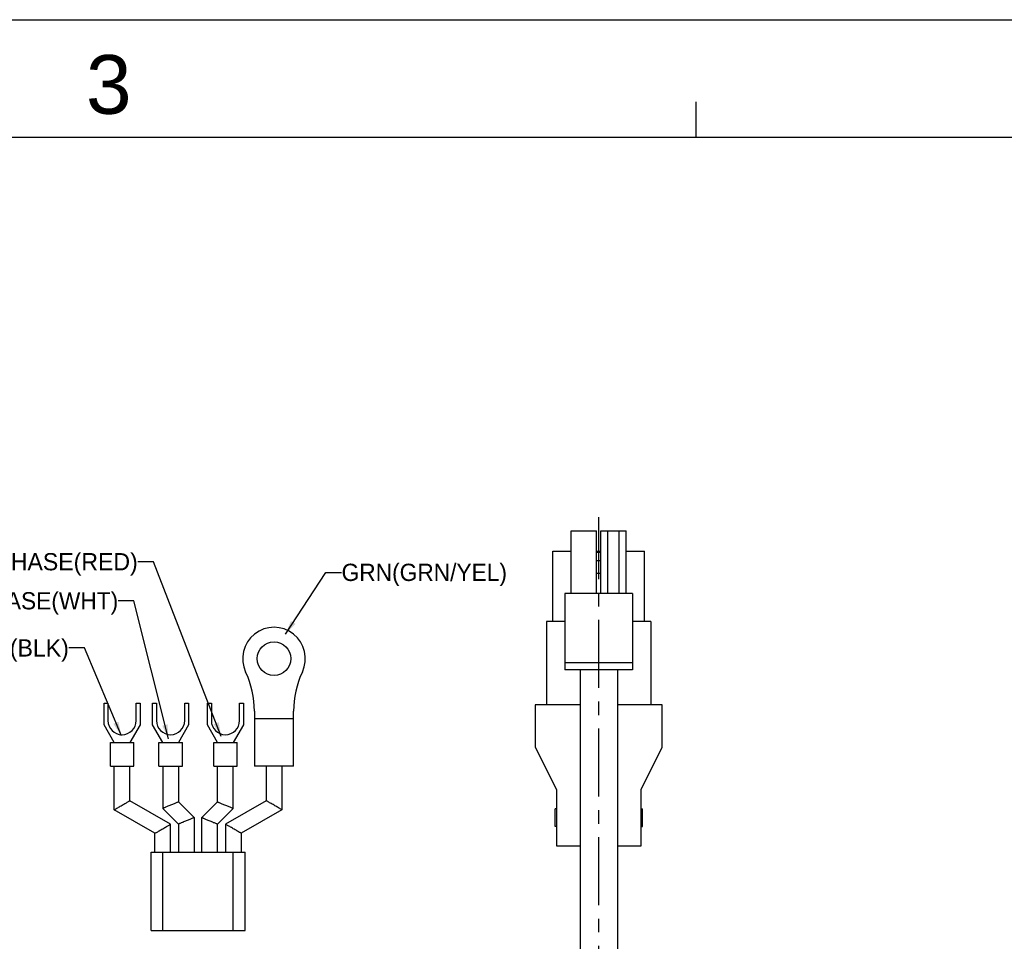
# Model space of a CAD drawing. Extents: x -84 to 546, y -98 to 348.
# Tile 16 of 17: x 295 to 420, y 230 to 348. Entities that reach past the tile are written whole.
import ezdxf
from ezdxf.enums import TextEntityAlignment as Align

# ---------------------------------------------------------------- set-up
doc = ezdxf.new("R2010")
doc.units = 0
doc.header["$LTSCALE"] = 23.1
doc.header["$MEASUREMENT"] = 0
doc.linetypes.add('CENTER', pattern=[0.6, 0.375, -0.075, 0.075, -0.075])
doc.layers.get('0').update_dxf_attribs({"linetype": 'CONTINUOUS'})
for name, color, linetype in [('8_ALL_NOTES_BALLOONS_SYMBOLS_GT', 7, 'CONTINUOUS'), ('DEFAULT_1', 7, 'CENTER'), ('DRAWING FRAME', 1, 'CONTINUOUS')]:
    doc.layers.add(name, color=color, linetype=linetype)
doc.styles.add('ARIAL', font='ARIAL.TTF')
doc.styles.add('TEXTSTYLE_0', font='txt', dxfattribs={"width": 0.8})

msp = doc.modelspace()

# ---------------------------------------------------------------- linework, layer by layer
at = {"color": 7, "linetype": 'Continuous'}
for p, q in [((365.186472, 274.333088), (365.186472, 282.343088)), ((365.186472, 282.343088), (368.426472, 282.343088)), ((368.426472, 274.333088), (368.426472, 282.343088)), ((368.966472, 274.333088), (368.966472, 282.343088)), ((368.966472, 282.343088), (372.206472, 282.343088)), ((369.866472, 274.333088), (369.866472, 282.343088)), ((371.306472, 274.333088), (371.306472, 282.343088)), ((372.206472, 274.333088), (372.206472, 282.343088)), ((362.846472, 270.770477), (362.846472, 279.770477)), ((362.846472, 279.770477), (365.186472, 279.770477)), ((368.426472, 279.770477), (368.966472, 279.770477)), ((368.426472, 279.643088), (368.966472, 279.643088)), ((372.206472, 279.770477), (374.546472, 279.770477)), ((374.546472, 270.770477), (374.546472, 279.770477)), ((368.426472, 278.563088), (368.966472, 278.563088)), ((368.426472, 276.943088), (368.966472, 276.943088)), ((364.376472, 274.333088), (364.376472, 264.613088)), ((373.016472, 274.333088), (364.376472, 274.333088)), ((373.016472, 274.333088), (373.016472, 264.613088)), ((362.036472, 270.770477), (362.036472, 260.150477)), ((364.376472, 270.770477), (362.036472, 270.770477)), ((375.356472, 270.770477), (373.016472, 270.770477)), ((375.356472, 270.770477), (375.356472, 260.150477)), ((373.016472, 265.513088), (364.376472, 265.513088)), ((373.016472, 264.613088), (364.376472, 264.613088)), ((366.311472, 264.613088), (366.311472, 219.613088)), ((371.081472, 264.613088), (371.081472, 219.613088)), ((305.55232, 257.592041), (305.55232, 260.340375)), ((305.55232, 260.340375), (306.05232, 260.340375)), ((306.05232, 260.340375), (306.05232, 258.140375)), ((309.65232, 258.140375), (309.65232, 260.340375)), ((309.65232, 260.340375), (310.15232, 260.340375)), ((310.15232, 260.340375), (310.15232, 257.592041)), ((311.748472, 257.592041), (311.748472, 260.340375)), ((311.748472, 260.340375), (312.248472, 260.340375)), ((312.248472, 260.340375), (312.248472, 258.140375)), ((315.848472, 258.140375), (315.848472, 260.340375)), ((315.848472, 260.340375), (316.348472, 260.340375)), ((316.348472, 260.340375), (316.348472, 257.592041)), ((318.748472, 257.592041), (318.748472, 260.340375)), ((318.748472, 260.340375), (319.248472, 260.340375)), ((319.248472, 260.340375), (319.248472, 258.140375)), ((322.848472, 258.140375), (322.848472, 260.340375)), ((322.848472, 260.340375), (323.348472, 260.340375)), ((323.348472, 260.340375), (323.348472, 257.592041)), ((324.744625, 259.340375), (324.744625, 252.340375)), ((329.744625, 252.340375), (329.744625, 259.340375)), ((360.596472, 260.150477), (360.596472, 254.750477)), ((366.311472, 260.150477), (360.596472, 260.150477)), ((376.796472, 260.150477), (371.081472, 260.150477)), ((376.796472, 254.750477), (376.796472, 260.150477)), ((329.744625, 258.340375), (324.744625, 258.340375)), ((306.85232, 255.340375), (305.55232, 257.592041)), ((310.15232, 257.592041), (308.85232, 255.340375)), ((313.048472, 255.340375), (311.748472, 257.592041)), ((316.348472, 257.592041), (315.048472, 255.340375)), ((320.048472, 255.340375), (318.748472, 257.592041)), ((323.348472, 257.592041), (322.048472, 255.340375)), ((306.35232, 252.340375), (306.35232, 255.340375)), ((306.35232, 255.340375), (309.35232, 255.340375)), ((309.35232, 252.340375), (309.35232, 255.340375)), ((312.548472, 252.340375), (312.548472, 255.340375)), ((312.548472, 255.340375), (315.548472, 255.340375)), ((315.548472, 252.340375), (315.548472, 255.340375)), ((319.548472, 252.340375), (319.548472, 255.340375)), ((319.548472, 255.340375), (322.548472, 255.340375)), ((322.548472, 252.340375), (322.548472, 255.340375)), ((360.596472, 254.750477), (363.296472, 249.350477)), ((374.096472, 249.350477), (376.796472, 254.750477)), ((306.35232, 252.340375), (309.35232, 252.340375)), ((306.85232, 246.763024), (306.85232, 252.340375)), ((308.85232, 247.917725), (308.85232, 252.340375)), ((312.548472, 252.340375), (315.548472, 252.340375)), ((313.048472, 252.340375), (313.048472, 246.926161)), ((315.048472, 252.340375), (315.048472, 247.754588)), ((319.548472, 252.340375), (322.548472, 252.340375)), ((320.048472, 247.754588), (320.048472, 252.340375)), ((322.048472, 246.926161), (322.048472, 252.340375)), ((329.744625, 252.340375), (324.744625, 252.340375)), ((326.244625, 252.340375), (326.244625, 247.917725)), ((328.244625, 252.340375), (328.244625, 246.763024)), ((363.296472, 249.350477), (363.296472, 242.150477)), ((374.096472, 242.150477), (374.096472, 249.350477)), ((314.048472, 244.917725), (308.85232, 247.917725)), ((315.048472, 247.754588), (317.048472, 245.754588)), ((318.048472, 245.754588), (320.048472, 247.754588)), ((326.244625, 247.917725), (321.048472, 244.917725)), ((312.048472, 243.763024), (306.85232, 246.763024)), ((313.048472, 246.926161), (315.048472, 244.926161)), ((320.048472, 244.926161), (322.048472, 246.926161)), ((328.244625, 246.763024), (323.048472, 243.763024)), ((363.116472, 244.625477), (363.116472, 246.875477)), ((363.296472, 246.875477), (363.116472, 246.875477)), ((374.096472, 246.875477), (374.276472, 246.875477)), ((374.276472, 244.625477), (374.276472, 246.875477)), ((317.048472, 245.754588), (317.048472, 241.340375)), ((318.048472, 241.340375), (318.048472, 245.754588)), ((314.048472, 241.340375), (314.048472, 244.917725)), ((315.048472, 244.926161), (315.048472, 241.340375)), ((320.048472, 241.340375), (320.048472, 244.926161)), ((321.048472, 244.917725), (321.048472, 241.340375)), ((363.296472, 244.625477), (363.116472, 244.625477)), ((374.096472, 244.625477), (374.276472, 244.625477)), ((312.048472, 241.340375), (312.048472, 243.763024)), ((323.048472, 243.763024), (323.048472, 241.340375)), ((311.548472, 231.340375), (311.548472, 241.340375)), ((311.548513, 241.340375), (323.548431, 241.340375)), ((313.048472, 231.340375), (313.048472, 241.340375)), ((322.048472, 231.340375), (322.048472, 241.340375)), ((323.548472, 231.340375), (323.548472, 241.340375)), ((363.296472, 242.150477), (366.311472, 242.150477)), ((371.081472, 242.150477), (374.096472, 242.150477)), ((311.548513, 231.340375), (323.548431, 231.340375))]:
    msp.add_line(p, q, dxfattribs=at)
msp.add_circle((327.244625, 266.040375), 2.15, dxfattribs=at)
for centre, radius, start, end in [((327.244625, 266.040375), 4, 334.76135541, 205.23864459), ((313.031291, 259.340375), 11.713333, 0, 25.23864459), ((341.457958, 259.340375), 11.713333, 154.76135541, 180), ((307.85232, 258.140375), 1.8, 180, 360), ((314.048472, 258.140375), 1.8, 180, 360), ((321.048472, 258.140375), 1.8, 180, 360)]:
    msp.add_arc(centre, radius, start, end, dxfattribs=at)
for points in [[(306.85232, 246.763024), (306.873842, 246.77545), (306.939657, 246.813449), (307.04849, 246.876284), (307.200497, 246.964045), (307.390886, 247.073966), (307.613132, 247.20228), (307.85232, 247.340375), (308.091507, 247.47847), (308.313753, 247.606783), (308.504142, 247.716705), (308.656149, 247.804466), (308.764982, 247.867301), (308.830798, 247.905299), (308.85232, 247.917725)], [(315.048472, 247.754588), (315.025427, 247.745043), (314.956204, 247.716369), (314.842523, 247.669281), (314.687817, 247.6052), (314.4971, 247.526202), (314.280113, 247.436324), (314.048472, 247.340375)], [(320.048472, 247.754588), (320.071517, 247.745043), (320.140741, 247.716369), (320.254421, 247.669281), (320.409128, 247.6052), (320.599844, 247.526202), (320.816831, 247.436324), (321.048472, 247.340375)], [(328.244625, 246.763024), (328.223102, 246.77545), (328.157287, 246.813449), (328.048454, 246.876284), (327.896447, 246.964045), (327.706058, 247.073966), (327.483812, 247.20228), (327.244625, 247.340375), (327.005437, 247.47847), (326.783191, 247.606783), (326.592802, 247.716705), (326.440795, 247.804466), (326.331962, 247.867301), (326.266147, 247.905299), (326.244625, 247.917725)], [(314.048472, 247.340375), (313.816831, 247.244426), (313.599844, 247.154547), (313.409128, 247.07555), (313.254421, 247.011468), (313.140741, 246.96438), (313.071517, 246.935707), (313.048472, 246.926161)], [(321.048472, 247.340375), (321.280113, 247.244426), (321.4971, 247.154547), (321.687817, 247.07555), (321.842523, 247.011468), (321.956204, 246.96438), (322.025427, 246.935707), (322.048472, 246.926161)], [(316.048472, 245.340375), (315.816831, 245.244426), (315.599844, 245.154547), (315.409128, 245.07555), (315.254421, 245.011468), (315.140741, 244.96438), (315.071517, 244.935707), (315.048472, 244.926161)], [(317.048472, 245.754588), (317.025427, 245.745043), (316.956204, 245.716369), (316.842523, 245.669281), (316.687817, 245.6052), (316.4971, 245.526202), (316.280113, 245.436324), (316.048472, 245.340375)], [(318.048472, 245.754588), (318.071517, 245.745043), (318.140741, 245.716369), (318.254421, 245.669281), (318.409128, 245.6052), (318.599844, 245.526202), (318.816831, 245.436324), (319.048472, 245.340375)], [(319.048472, 245.340375), (319.280113, 245.244426), (319.4971, 245.154547), (319.687817, 245.07555), (319.842523, 245.011468), (319.956204, 244.96438), (320.025427, 244.935707), (320.048472, 244.926161)], [(312.048472, 243.763024), (312.069994, 243.77545), (312.13581, 243.813449), (312.244643, 243.876284), (312.39665, 243.964045), (312.587039, 244.073966), (312.809284, 244.20228), (313.048472, 244.340375), (313.28766, 244.47847), (313.509906, 244.606783), (313.700295, 244.716705), (313.852301, 244.804466), (313.961135, 244.867301), (314.02695, 244.905299), (314.048472, 244.917725)], [(323.048472, 243.763024), (323.02695, 243.77545), (322.961135, 243.813449), (322.852301, 243.876284), (322.700295, 243.964045), (322.509906, 244.073966), (322.28766, 244.20228), (322.048472, 244.340375), (321.809284, 244.47847), (321.587039, 244.606783), (321.39665, 244.716705), (321.244643, 244.804466), (321.13581, 244.867301), (321.069994, 244.905299), (321.048472, 244.917725)]]:
    msp.add_spline(points, degree=3, dxfattribs=at)
at = {"layer": '8_ALL_NOTES_BALLOONS_SYMBOLS_GT', "color": 7, "linetype": 'Continuous'}
for p, q in [((311.853828, 278.407534), (309.853828, 278.407534)), ((320.505767, 256.117792), (311.853828, 278.407534)), ((328.711249, 269.155736), (333.865555, 277.049844)), ((333.865555, 277.049844), (335.865555, 277.049844)), ((309.360896, 273.421671), (307.360896, 273.421671)), ((313.760187, 255.824506), (309.360896, 273.421671)), ((303.055246, 267.409306), (301.055246, 267.409306)), ((307.758605, 256.196137), (303.055246, 267.409306))]:
    msp.add_line(p, q, dxfattribs=at)
for points in [[(328.711249, 269.155736), (329.402269, 270.854262), (329.988393, 270.471564)], [(307.758605, 256.196137), (306.739606, 257.720651), (307.38512, 257.991411)], [(313.760187, 255.824506), (312.984073, 257.485875), (313.663173, 257.65565)], [(320.505767, 256.117792), (319.528147, 257.669165), (320.180712, 257.922463)]]:
    msp.add_solid(points, dxfattribs=at)
at = {"layer": 'DEFAULT_1', "color": 7, "linetype": 'CENTER'}
msp.add_line((368.696472, 193.008977), (368.696472, 284.077661), dxfattribs=at)
at = {"layer": 'DRAWING FRAME', "color": 4}
msp.add_line((-83.85658, 347.561294), (546.14342, 347.561294), dxfattribs=at)
at = {"layer": 'DRAWING FRAME', "color": 3}
for p, q in [((381.14342, 332.561294), (381.14342, 337.061294)), ((-68.85658, 332.561294), (531.14342, 332.561294))]:
    msp.add_line(p, q, dxfattribs=at)

# ---------------------------------------------------------------- texts
at = {"layer": '8_ALL_NOTES_BALLOONS_SYMBOLS_GT', "color": 7, "linetype": 'Continuous', "style": 'TEXTSTYLE_0'}
for s, width, p, p2 in [('U PHASE(RED)', 0.872727, (288.733828, 277.307534), (309.853828, 277.307534)), ('GRN(GRN/YEL)', 0.872727, (335.865555, 275.949844), (356.985555, 275.949844)), ('V PHASE(WHT)', 0.822857, (286.240896, 272.321671), (307.360896, 272.321671)), ('W PHASE(BLK)', 0.847059, (279.935246, 266.309306), (301.055246, 266.309306))]:
    msp.add_text(s, height=2.2, dxfattribs=dict(at, width=width)).set_placement(p, p2, align=Align.FIT)
at = {"layer": 'DRAWING FRAME', "color": 1, "style": 'ARIAL'}
msp.add_text('3', height=7.5, dxfattribs=at).set_placement((306.152395, 339.30435), align=Align.MIDDLE)

doc.saveas('drawing.dxf')
